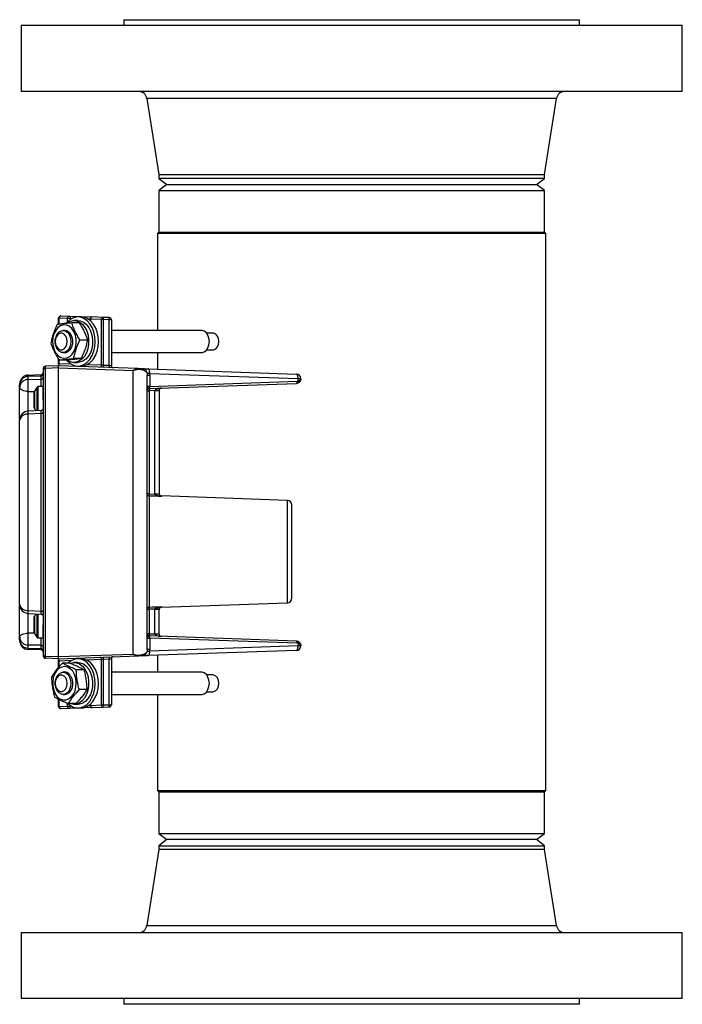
# Model space of a CAD drawing. Header units: inches. Extents: x -13.1 to 37.4, y 0.4 to 33.9.
# Tile 8 of 14: x 24.4 to 33.7, y 0.4 to 14.2. Entities that reach past the tile are written whole.
import ezdxf

# ---------------------------------------------------------------- set-up
doc = ezdxf.new("R2010")
doc.units = ezdxf.units.IN
doc.header["$MEASUREMENT"] = 0

msp = doc.modelspace()

# ---------------------------------------------------------------- linework, layer by layer
at = {"color": 7, "linetype": 'Continuous', "lineweight": 25}
for p, q in [((24.433, 14.098), (24.433, 13.173)), ((24.433, 14.098), (30.829, 14.098)), ((25.87, 14.176), (25.87, 14.098)), ((25.87, 14.176), (30.279, 14.176)), ((30.279, 14.176), (32.248, 14.176)), ((30.829, 14.098), (33.685, 14.098)), ((32.248, 14.098), (32.248, 14.176)), ((33.685, 13.173), (33.685, 14.098)), ((24.785, 13.173), (24.433, 13.173)), ((33.685, 13.173), (24.785, 13.173)), ((26.194, 13.073), (26.362, 12.011)), ((31.756, 12.011), (31.924, 13.073)), ((26.362, 12.011), (26.362, 11.956)), ((26.362, 12.011), (30.091, 12.011)), ((30.091, 12.011), (31.756, 12.011)), ((31.756, 11.956), (31.756, 12.011)), ((26.362, 11.956), (26.473, 11.871)), ((30.091, 11.956), (26.362, 11.956)), ((26.473, 11.871), (26.362, 11.786)), ((26.473, 11.871), (26.67, 11.871)), ((26.67, 11.871), (31.645, 11.871)), ((31.756, 11.956), (30.091, 11.956)), ((31.645, 11.871), (31.756, 11.956)), ((31.756, 11.786), (31.645, 11.871)), ((26.362, 11.786), (26.362, 11.204)), ((26.362, 11.786), (26.568, 11.786)), ((26.568, 11.786), (31.756, 11.786)), ((31.756, 11.204), (31.756, 11.786)), ((26.362, 11.204), (26.343, 11.185)), ((26.343, 11.185), (26.343, 9.828)), ((31.776, 11.185), (26.343, 11.185)), ((26.362, 11.204), (26.568, 11.204)), ((26.568, 11.204), (31.756, 11.204)), ((31.776, 11.185), (31.756, 11.204)), ((31.776, 3.389), (31.776, 11.185)), ((24.968, 10.001), (24.958, 10.001)), ((24.958, 9.913), (24.958, 10.001)), ((25.081, 9.997), (24.968, 10.001)), ((24.991, 10.032), (25.104, 10.028)), ((25.103, 9.997), (25.081, 9.997)), ((25.126, 9.997), (25.103, 9.997)), ((25.104, 10.028), (25.427, 10.017)), ((25.245, 9.933), (25.141, 9.933)), ((25.227, 9.966), (25.172, 9.966)), ((25.273, 10.017), (25.227, 10.017)), ((25.395, 9.985), (25.395, 9.97)), ((25.56, 9.98), (25.404, 9.985)), ((25.583, 10.011), (25.427, 10.017)), ((25.56, 9.344), (25.56, 9.98)), ((25.582, 9.98), (25.56, 9.98)), ((25.583, 9.98), (25.582, 9.98)), ((25.666, 10.008), (25.583, 10.011)), ((25.583, 9.98), (25.583, 9.342)), ((25.666, 9.977), (25.583, 9.98)), ((25.666, 9.34), (25.666, 9.977)), ((25.696, 9.977), (25.666, 9.977)), ((25.696, 9.977), (25.696, 9.337)), ((25.043, 9.828), (25.021, 9.828)), ((26.957, 9.828), (25.696, 9.828)), ((27.116, 9.791), (27.029, 9.791)), ((24.911, 9.673), (24.911, 9.673)), ((24.911, 9.673), (24.911, 9.673)), ((25.257, 9.696), (25.361, 9.696)), ((27.067, 9.673), (27.067, 9.673)), ((27.067, 9.673), (27.067, 9.673)), ((25.021, 9.517), (25.043, 9.517)), ((25.696, 9.517), (26.957, 9.517)), ((26.343, 9.517), (26.343, 9.285)), ((27.029, 9.554), (27.116, 9.554)), ((24.958, 9.365), (24.958, 9.425)), ((25.071, 9.412), (24.966, 9.412)), ((25.274, 9.435), (25.17, 9.435)), ((25.172, 9.38), (25.227, 9.38)), ((24.958, 9.333), (24.774, 9.327)), ((24.774, 9.297), (24.774, 9.327)), ((24.958, 9.303), (24.774, 9.297)), ((24.774, 5.269), (24.774, 9.297)), ((24.958, 9.354), (24.958, 9.365)), ((24.958, 9.333), (24.958, 9.34)), ((26.072, 9.294), (24.958, 9.333)), ((24.958, 9.303), (24.958, 9.333)), ((24.958, 7.283), (24.958, 9.303)), ((24.958, 9.303), (26.003, 9.269)), ((25.227, 9.329), (25.264, 9.329)), ((25.583, 9.342), (25.666, 9.34)), ((26.003, 5.297), (26.003, 9.269)), ((26.211, 9.289), (28.286, 9.217)), ((24.534, 9.204), (24.713, 9.21)), ((24.534, 9.184), (24.534, 9.204)), ((24.713, 9.19), (24.534, 9.184)), ((24.534, 9.141), (24.534, 9.184)), ((24.534, 9.141), (24.713, 9.144)), ((24.713, 9.19), (24.713, 9.21)), ((24.713, 9.144), (24.713, 9.19)), ((26.196, 9.204), (26.234, 9.204)), ((26.233, 9.227), (28.308, 9.154)), ((26.234, 9.204), (26.234, 9.045)), ((26.234, 9.045), (28.297, 9.117)), ((28.308, 9.12), (28.308, 9.154)), ((28.308, 9.154), (28.346, 9.154)), ((28.346, 9.148), (28.346, 9.154)), ((24.413, 9.079), (24.413, 9.069)), ((24.616, 8.858), (24.616, 8.971)), ((24.656, 9.034), (24.619, 8.979)), ((24.743, 9.041), (24.669, 9.041)), ((24.743, 8.858), (24.743, 9.041)), ((26.196, 8.983), (26.226, 8.983)), ((26.226, 9.014), (28.286, 9.086)), ((26.306, 8.986), (26.226, 8.983)), ((26.226, 8.983), (26.226, 7.54)), ((26.306, 7.542), (26.306, 8.986)), ((26.366, 8.986), (26.306, 8.986)), ((26.366, 8.986), (26.366, 8.989)), ((26.366, 8.986), (26.366, 7.542)), ((24.616, 8.745), (24.616, 8.858)), ((24.715, 8.708), (24.532, 8.699)), ((24.619, 8.737), (24.641, 8.704)), ((24.713, 8.666), (24.534, 8.657)), ((24.534, 5.909), (24.534, 8.657)), ((24.713, 5.9), (24.713, 8.666)), ((26.226, 7.54), (26.196, 7.54)), ((26.226, 7.54), (26.306, 7.538)), ((26.226, 7.509), (26.226, 5.957)), ((26.306, 7.542), (26.306, 7.538)), ((26.306, 7.542), (26.366, 7.542)), ((28.161, 7.449), (26.396, 7.511)), ((24.958, 5.263), (24.958, 7.283)), ((26.196, 5.926), (26.226, 5.926)), ((26.306, 5.928), (26.226, 5.926)), ((26.226, 5.926), (26.226, 5.583)), ((26.306, 5.928), (26.306, 5.924)), ((26.396, 5.955), (28.161, 6.017)), ((24.532, 5.867), (24.715, 5.858)), ((24.534, 5.909), (24.713, 5.9)), ((24.616, 5.708), (24.616, 5.821)), ((24.641, 5.862), (24.619, 5.829)), ((26.306, 5.58), (26.306, 5.924)), ((26.366, 5.924), (26.306, 5.924)), ((26.366, 5.58), (26.366, 5.924)), ((24.616, 5.595), (24.616, 5.708)), ((24.743, 5.526), (24.743, 5.708)), ((24.619, 5.587), (24.656, 5.532)), ((24.669, 5.526), (24.743, 5.526)), ((26.226, 5.583), (26.196, 5.583)), ((26.226, 5.583), (26.306, 5.58)), ((28.286, 5.48), (26.226, 5.552)), ((26.234, 5.521), (26.234, 5.362)), ((28.297, 5.449), (26.234, 5.521)), ((26.306, 5.58), (26.366, 5.58)), ((26.366, 5.58), (26.366, 5.577)), ((24.413, 5.497), (24.413, 5.487)), ((24.713, 5.422), (24.534, 5.424)), ((24.534, 5.382), (24.534, 5.424)), ((24.534, 5.382), (24.713, 5.376)), ((24.534, 5.362), (24.534, 5.382)), ((24.713, 5.376), (24.713, 5.422)), ((24.713, 5.356), (24.713, 5.376)), ((28.308, 5.412), (26.233, 5.339)), ((28.308, 5.446), (28.308, 5.412)), ((28.346, 5.412), (28.308, 5.412)), ((28.346, 5.418), (28.346, 5.412)), ((24.713, 5.356), (24.534, 5.362)), ((24.774, 5.269), (24.958, 5.263)), ((24.774, 5.239), (24.774, 5.269)), ((24.958, 5.233), (24.774, 5.239)), ((24.958, 5.263), (26.003, 5.297)), ((24.958, 5.233), (26.072, 5.272)), ((24.958, 5.233), (24.958, 5.263)), ((26.072, 5.272), (26.064, 5.273)), ((26.069, 5.272), (26.081, 5.273)), ((26.234, 5.362), (26.196, 5.362)), ((28.286, 5.349), (26.211, 5.277)), ((26.343, 5.281), (26.343, 5.045)), ((24.958, 5.226), (24.958, 5.233)), ((24.958, 5.201), (24.958, 5.213)), ((24.958, 5.112), (24.958, 5.201)), ((25.115, 5.171), (25.011, 5.171)), ((25.227, 5.182), (25.172, 5.182)), ((25.267, 5.233), (25.227, 5.233)), ((25.56, 4.586), (25.56, 5.222)), ((25.666, 5.226), (25.583, 5.224)), ((25.583, 5.224), (25.583, 4.586)), ((25.666, 4.589), (25.666, 5.226)), ((25.696, 5.229), (25.696, 4.589)), ((25.043, 5.045), (25.021, 5.045)), ((25.205, 5.083), (25.309, 5.083)), ((26.957, 5.045), (25.696, 5.045)), ((27.116, 5.007), (27.029, 5.007)), ((24.911, 4.889), (24.911, 4.889)), ((24.911, 4.889), (24.911, 4.889)), ((27.067, 4.889), (27.067, 4.889)), ((27.067, 4.889), (27.067, 4.889)), ((25.021, 4.734), (25.043, 4.734)), ((25.352, 4.801), (25.248, 4.801)), ((25.696, 4.734), (26.957, 4.734)), ((26.343, 4.734), (26.343, 3.389)), ((27.029, 4.771), (27.116, 4.771)), ((24.958, 4.565), (24.958, 4.667)), ((24.958, 4.565), (24.968, 4.565)), ((24.968, 4.565), (25.081, 4.569)), ((25.081, 4.569), (25.103, 4.569)), ((25.201, 4.607), (25.097, 4.607)), ((25.103, 4.569), (25.126, 4.569)), ((25.427, 4.549), (25.104, 4.538)), ((25.172, 4.596), (25.227, 4.596)), ((25.395, 4.591), (25.395, 4.581)), ((25.404, 4.581), (25.56, 4.586)), ((25.427, 4.549), (25.583, 4.555)), ((25.56, 4.586), (25.582, 4.586)), ((25.582, 4.586), (25.583, 4.586)), ((25.583, 4.586), (25.666, 4.589)), ((25.583, 4.555), (25.666, 4.558)), ((25.666, 4.589), (25.696, 4.589)), ((25.104, 4.538), (24.991, 4.534)), ((25.227, 4.545), (25.273, 4.545)), ((26.343, 3.389), (26.362, 3.369)), ((26.343, 3.389), (26.549, 3.389)), ((26.362, 3.369), (26.362, 2.788)), ((26.362, 3.369), (26.568, 3.369)), ((26.549, 3.389), (31.776, 3.389)), ((26.568, 3.369), (31.756, 3.369)), ((31.756, 3.369), (31.776, 3.389)), ((31.756, 2.788), (31.756, 3.369)), ((26.362, 2.788), (26.473, 2.702)), ((26.362, 2.788), (26.568, 2.788)), ((26.568, 2.788), (31.756, 2.788)), ((31.645, 2.702), (31.756, 2.788)), ((26.473, 2.702), (26.362, 2.617)), ((31.645, 2.702), (26.473, 2.702)), ((31.756, 2.617), (31.645, 2.702)), ((26.362, 2.562), (26.194, 1.501)), ((26.362, 2.617), (26.362, 2.562)), ((26.362, 2.617), (31.756, 2.617)), ((31.756, 2.562), (26.362, 2.562)), ((31.756, 2.562), (31.756, 2.617)), ((31.924, 1.501), (31.756, 2.562)), ((24.433, 1.401), (24.433, 0.476)), ((24.433, 1.401), (24.785, 1.401)), ((24.785, 1.401), (33.685, 1.401)), ((33.685, 0.476), (33.685, 1.401)), ((33.685, 0.476), (24.433, 0.476)), ((25.87, 0.476), (25.87, 0.397)), ((32.248, 0.397), (32.248, 0.476)), ((32.248, 0.397), (25.87, 0.397))]:
    msp.add_line(p, q, dxfattribs=at)
at = {"color": 8, "linetype": 'Continuous', "lineweight": 25}
for p, q in [((26.412, 13.073), (26.194, 13.073)), ((31.924, 13.073), (26.412, 13.073)), ((24.968, 9.914), (24.968, 10.001)), ((25.081, 9.948), (25.081, 9.997)), ((25.126, 9.985), (25.126, 9.997)), ((25.126, 9.997), (25.144, 9.996)), ((25.37, 9.988), (25.395, 9.987)), ((25.404, 9.985), (25.395, 9.985)), ((25.404, 9.985), (25.404, 9.962)), ((24.968, 9.365), (24.968, 9.412)), ((24.968, 9.365), (25.127, 9.359)), ((25.36, 9.351), (25.56, 9.344)), ((24.534, 8.973), (24.616, 8.974)), ((24.534, 8.698), (24.534, 8.973)), ((24.619, 8.979), (24.619, 8.858)), ((24.656, 8.858), (24.656, 9.034)), ((24.669, 9.041), (24.669, 8.858)), ((24.619, 8.858), (24.619, 8.737)), ((24.656, 8.704), (24.656, 8.858)), ((24.669, 8.858), (24.669, 8.702)), ((26.396, 7.511), (26.396, 7.504)), ((28.161, 6.017), (28.161, 7.449)), ((26.396, 5.962), (26.396, 5.955)), ((24.534, 5.593), (24.534, 5.868)), ((24.619, 5.829), (24.619, 5.708)), ((24.656, 5.708), (24.656, 5.863)), ((24.669, 5.862), (24.669, 5.708)), ((24.619, 5.708), (24.619, 5.587)), ((24.656, 5.532), (24.656, 5.708)), ((24.669, 5.708), (24.669, 5.526)), ((24.617, 5.592), (24.534, 5.593)), ((25.135, 5.207), (24.968, 5.201)), ((24.968, 5.123), (24.968, 5.201)), ((25.56, 5.222), (25.352, 5.215)), ((24.968, 4.565), (24.968, 4.662)), ((25.081, 4.569), (25.081, 4.613)), ((25.126, 4.569), (25.126, 4.577)), ((25.137, 4.57), (25.126, 4.569)), ((25.395, 4.579), (25.377, 4.578)), ((25.395, 4.581), (25.404, 4.581)), ((25.404, 4.599), (25.404, 4.581)), ((26.194, 1.501), (26.412, 1.501)), ((26.412, 1.501), (31.924, 1.501))]:
    msp.add_line(p, q, dxfattribs=at)
at = {"color": 7, "linetype": 'Continuous', "lineweight": 25, "flags": 128}
for points in [[(25.069, 9.412), (25.078, 9.401), (25.119, 9.364), (25.165, 9.34), (25.214, 9.329), (25.263, 9.332), (25.311, 9.349), (25.355, 9.38), (25.394, 9.422), (25.426, 9.475), (25.45, 9.536), (25.465, 9.602), (25.47, 9.671), (25.466, 9.74), (25.451, 9.807), (25.427, 9.868), (25.396, 9.921), (25.357, 9.964), (25.313, 9.995), (25.265, 10.012), (25.216, 10.016), (25.167, 10.006), (25.121, 9.982), (25.079, 9.945), (25.066, 9.93)], [(25.072, 9.929), (25.074, 9.931), (25.116, 9.955), (25.161, 9.965), (25.206, 9.962), (25.25, 9.944), (25.29, 9.914), (25.324, 9.871), (25.351, 9.82), (25.37, 9.761), (25.378, 9.698), (25.377, 9.634), (25.367, 9.572), (25.346, 9.514), (25.318, 9.464), (25.282, 9.424), (25.241, 9.396), (25.197, 9.382), (25.152, 9.381), (25.107, 9.394), (25.078, 9.411)], [(25.227, 9.966), (25.261, 9.962), (25.305, 9.944), (25.345, 9.914), (25.379, 9.871), (25.406, 9.82), (25.425, 9.761), (25.434, 9.698), (25.433, 9.634), (25.422, 9.572), (25.402, 9.514), (25.373, 9.464), (25.337, 9.424), (25.296, 9.396), (25.252, 9.382), (25.227, 9.38)], [(25.273, 9.329), (25.309, 9.332), (25.357, 9.349), (25.401, 9.38), (25.44, 9.422), (25.472, 9.475), (25.496, 9.536), (25.511, 9.602), (25.516, 9.671), (25.512, 9.74), (25.497, 9.807), (25.473, 9.868), (25.442, 9.921), (25.403, 9.964), (25.359, 9.995), (25.311, 10.012), (25.273, 10.017)], [(25.026, 9.906), (24.986, 9.893), (24.948, 9.868), (24.917, 9.829), (24.893, 9.781), (24.879, 9.727), (24.874, 9.668), (24.88, 9.61), (24.896, 9.556), (24.921, 9.509), (24.954, 9.473), (24.991, 9.449), (25.032, 9.439), (25.073, 9.444), (25.113, 9.463), (25.147, 9.495), (25.175, 9.539), (25.194, 9.59), (25.204, 9.647), (25.203, 9.706), (25.192, 9.763), (25.171, 9.813), (25.143, 9.855), (25.107, 9.886), (25.068, 9.903), (25.026, 9.906)], [(25.078, 9.673), (25.073, 9.713), (25.059, 9.748), (25.036, 9.775), (25.009, 9.789), (24.98, 9.789), (24.953, 9.775), (24.931, 9.748), (24.916, 9.713), (24.911, 9.673), (24.916, 9.632), (24.931, 9.597), (24.953, 9.57), (24.98, 9.556), (25.009, 9.556), (25.036, 9.57), (25.059, 9.597), (25.073, 9.632), (25.078, 9.673)], [(25.131, 9.673), (25.126, 9.627), (25.112, 9.585), (25.09, 9.551), (25.061, 9.528), (25.029, 9.517), (24.997, 9.521), (24.966, 9.538), (24.94, 9.567), (24.922, 9.605), (24.912, 9.649), (24.912, 9.696), (24.922, 9.74), (24.94, 9.778), (24.966, 9.807), (24.997, 9.824), (25.029, 9.828), (25.061, 9.817), (25.09, 9.794), (25.112, 9.76), (25.126, 9.718), (25.131, 9.673)], [(25.011, 9.827), (25.039, 9.833), (25.072, 9.826), (25.103, 9.805), (25.128, 9.773), (25.145, 9.732), (25.152, 9.685)], [(27.067, 9.673), (27.062, 9.718), (27.048, 9.76), (27.026, 9.794), (26.997, 9.817), (26.965, 9.828), (26.957, 9.828)], [(27.116, 9.554), (27.13, 9.556), (27.158, 9.57), (27.18, 9.597), (27.194, 9.632), (27.199, 9.673), (27.194, 9.713), (27.18, 9.748), (27.158, 9.775), (27.13, 9.789), (27.116, 9.791)], [(25.152, 9.685), (25.15, 9.638), (25.138, 9.593), (25.117, 9.556), (25.089, 9.529), (25.057, 9.514), (25.023, 9.514), (25.011, 9.518)], [(26.957, 9.517), (26.965, 9.517), (26.997, 9.528), (27.026, 9.551), (27.048, 9.585), (27.062, 9.627), (27.067, 9.673)], [(26.233, 9.227), (26.233, 9.239), (26.232, 9.251), (26.23, 9.261), (26.228, 9.271), (26.224, 9.278), (26.22, 9.284), (26.216, 9.288), (26.211, 9.289)], [(28.308, 9.154), (28.308, 9.166), (28.307, 9.178), (28.305, 9.189), (28.302, 9.198), (28.299, 9.206), (28.295, 9.212), (28.29, 9.215), (28.286, 9.217)], [(28.286, 9.086), (28.288, 9.087), (28.29, 9.088), (28.292, 9.091), (28.294, 9.095), (28.295, 9.1), (28.296, 9.105), (28.297, 9.111), (28.297, 9.117)], [(28.308, 9.091), (28.309, 9.092), (28.311, 9.094), (28.311, 9.097), (28.312, 9.101), (28.311, 9.105), (28.311, 9.11), (28.309, 9.115), (28.308, 9.12)], [(24.534, 8.973), (24.51, 8.975), (24.488, 8.978), (24.467, 8.983), (24.449, 8.99), (24.434, 8.999), (24.423, 9.008), (24.416, 9.018), (24.413, 9.029)], [(24.413, 5.537), (24.416, 5.547), (24.423, 5.558), (24.434, 5.567), (24.449, 5.576), (24.467, 5.582), (24.488, 5.588), (24.51, 5.591), (24.534, 5.593)], [(28.297, 5.449), (28.297, 5.455), (28.296, 5.461), (28.295, 5.466), (28.294, 5.471), (28.292, 5.475), (28.29, 5.478), (28.288, 5.479), (28.286, 5.48)], [(28.286, 5.349), (28.29, 5.351), (28.295, 5.354), (28.299, 5.36), (28.302, 5.368), (28.305, 5.377), (28.307, 5.388), (28.308, 5.4), (28.308, 5.412)], [(28.308, 5.475), (28.309, 5.474), (28.311, 5.472), (28.311, 5.469), (28.312, 5.465), (28.311, 5.461), (28.311, 5.456), (28.309, 5.452), (28.308, 5.446)], [(26.211, 5.277), (26.216, 5.278), (26.22, 5.282), (26.224, 5.288), (26.228, 5.295), (26.23, 5.305), (26.232, 5.316), (26.233, 5.327), (26.233, 5.339)], [(24.929, 5.062), (24.902, 5.018), (24.883, 4.965), (24.875, 4.908), (24.877, 4.849), (24.889, 4.793), (24.91, 4.743), (24.94, 4.702), (24.976, 4.673), (25.016, 4.658), (25.057, 4.657), (25.098, 4.67), (25.134, 4.698), (25.165, 4.737), (25.188, 4.786), (25.201, 4.841), (25.205, 4.9), (25.198, 4.957), (25.181, 5.011), (25.155, 5.057), (25.122, 5.092), (25.083, 5.114), (25.042, 5.123), (25.001, 5.116), (24.963, 5.096), (24.929, 5.062)], [(25.089, 4.606), (25.118, 4.582), (25.163, 4.557), (25.212, 4.546), (25.261, 4.548), (25.309, 4.565), (25.353, 4.595), (25.393, 4.637), (25.425, 4.689), (25.45, 4.75), (25.465, 4.816), (25.47, 4.885), (25.466, 4.954), (25.452, 5.021), (25.429, 5.082), (25.397, 5.136), (25.358, 5.179), (25.314, 5.21), (25.267, 5.228), (25.218, 5.233), (25.169, 5.223), (25.123, 5.2), (25.088, 5.171)], [(25.122, 5.173), (25.161, 5.182), (25.206, 5.178), (25.25, 5.161), (25.29, 5.13), (25.324, 5.088), (25.351, 5.036), (25.37, 4.978), (25.378, 4.915), (25.377, 4.85), (25.367, 4.788), (25.346, 4.731), (25.318, 4.681), (25.282, 4.641), (25.241, 4.613), (25.197, 4.598), (25.152, 4.598), (25.116, 4.607)], [(25.227, 5.182), (25.261, 5.178), (25.305, 5.161), (25.345, 5.13), (25.379, 5.088), (25.406, 5.036), (25.425, 4.978), (25.434, 4.915), (25.433, 4.85), (25.422, 4.788), (25.402, 4.731), (25.373, 4.681), (25.337, 4.641), (25.296, 4.613), (25.252, 4.598), (25.227, 4.596)], [(25.273, 4.545), (25.307, 4.548), (25.355, 4.565), (25.399, 4.595), (25.439, 4.637), (25.471, 4.689), (25.496, 4.75), (25.511, 4.816), (25.516, 4.885), (25.512, 4.954), (25.498, 5.021), (25.474, 5.082), (25.443, 5.136), (25.404, 5.179), (25.36, 5.21), (25.313, 5.228), (25.273, 5.233)], [(25.078, 4.889), (25.073, 4.929), (25.059, 4.965), (25.036, 4.991), (25.009, 5.005), (24.98, 5.005), (24.953, 4.991), (24.931, 4.965), (24.916, 4.929), (24.911, 4.889), (24.916, 4.849), (24.931, 4.813), (24.953, 4.787), (24.98, 4.773), (25.009, 4.773), (25.036, 4.787), (25.059, 4.813), (25.073, 4.849), (25.078, 4.889)], [(25.131, 4.889), (25.126, 4.843), (25.112, 4.801), (25.09, 4.767), (25.061, 4.744), (25.029, 4.734), (24.997, 4.737), (24.966, 4.754), (24.94, 4.783), (24.922, 4.822), (24.912, 4.866), (24.912, 4.912), (24.922, 4.957), (24.94, 4.995), (24.966, 5.024), (24.997, 5.041), (25.029, 5.044), (25.061, 5.034), (25.09, 5.011), (25.112, 4.977), (25.126, 4.935), (25.131, 4.889)], [(25.123, 4.996), (25.142, 4.957), (25.152, 4.911), (25.151, 4.863), (25.141, 4.818), (25.122, 4.779), (25.095, 4.75), (25.063, 4.733), (25.03, 4.73), (25.011, 4.734)], [(27.067, 4.889), (27.062, 4.935), (27.048, 4.977), (27.026, 5.011), (26.997, 5.034), (26.965, 5.044), (26.957, 5.045)], [(27.116, 4.771), (27.13, 4.773), (27.158, 4.787), (27.18, 4.813), (27.194, 4.849), (27.199, 4.889), (27.194, 4.929), (27.18, 4.965), (27.158, 4.991), (27.13, 5.005), (27.116, 5.007)], [(26.957, 4.734), (26.965, 4.734), (26.997, 4.744), (27.026, 4.767), (27.048, 4.801), (27.062, 4.843), (27.067, 4.889)]]:
    msp.add_lwpolyline(points, dxfattribs=at)
at = {"color": 7, "linetype": 'Continuous', "lineweight": 25}
for centre, radius, start, end in [((26.077, 13.054), 0.118, 9, 90), ((32.041, 13.054), 0.118, 90, 171), ((24.99, 10.001), 0.0313, 88, 180), ((24.996, 10.004), 0.0282, 99.7084, 187.1069), ((25.109, 10), 0.0282, 99.7084, 187.1069), ((25.098, 10.001), 0.0276, 351.0057, 76.8452), ((25.426, 9.985), 0.0312, 88, 180), ((25.432, 9.989), 0.0282, 99.7084, 187.1069), ((25.587, 9.983), 0.0282, 99.7084, 187.1069), ((25.359, 9.996), 0.225, 356.0129, 3.9871), ((25.442, 9.993), 0.225, 356.0129, 3.9871), ((25.665, 9.977), 0.0313, 0, 88), ((24.712, 9.241), 0.0313, 272, 360), ((24.775, 9.295), 0.0312, 92, 180), ((24.773, 9.267), 0.0299, 89.5467, 177.5638), ((24.93, 9.364), 0.0374, 319.0714, 0.5096), ((25.532, 9.341), 0.0282, 279.7084, 7.1069), ((25.807, 9.327), 0.225, 176.0129, 183.9871), ((25.89, 9.324), 0.225, 176.0129, 183.9871), ((25.727, 9.337), 0.0313, 180, 268), ((26.07, 9.245), 0.0496, 47.1945, 87.5204), ((26.131, 9.23), 0.0625, 10.0463, 87.9856), ((24.538, 9.079), 0.125, 92, 180), ((24.533, 9.064), 0.12, 89.5467, 177.5638), ((24.532, 9.023), 0.119, 88.928, 176.8792), ((24.714, 9.22), 0.0299, 269.5467, 357.5638), ((24.714, 9.173), 0.0296, 268.885, 356.8304), ((28.283, 9.154), 0.0625, 0, 88), ((24.631, 8.971), 0.015, 145.3048, 180), ((24.669, 9.026), 0.015, 90, 145.3048), ((26.227, 8.983), 0.0311, 94.535, 179.8311), ((26.227, 8.983), 0.0312, 92, 158.8249), ((26.2, 9.039), 0.0344, 314.7964, 10.8767), ((26.45, 8.998), 0.225, 176.0129, 183.9871), ((26.32, 9.43), 0.443, 268.1014, 275.8986), ((24.538, 8.574), 0.125, 92.8834, 180), ((24.631, 8.745), 0.015, 180, 214.6952), ((24.717, 8.693), 0.0273, 262.3779, 346.8064), ((24.52, 8.549), 0.109, 82.3162, 166.6723), ((26.227, 7.54), 0.0311, 180.2768, 268.3006), ((25.893, 16.562), 9.034, 272.6203, 273.0029), ((26.397, 7.542), 0.0312, 180, 268), ((28.158, 7.387), 0.0625, 0, 88), ((28.158, 6.079), 0.0625, 272, 0), ((24.538, 5.992), 0.125, 180, 267.1663), ((24.52, 6.017), 0.109, 193.3359, 277.6876), ((26.227, 5.926), 0.0311, 91.6994, 179.7232), ((25.893, -3.096), 9.034, 86.9971, 87.3797), ((26.397, 5.924), 0.0312, 92, 180), ((24.631, 5.821), 0.015, 145.3048, 180), ((24.717, 5.873), 0.0273, 13.2016, 97.6258), ((24.532, 5.543), 0.119, 183.1226, 271.0736), ((24.631, 5.595), 0.015, 180, 214.6952), ((24.669, 5.541), 0.015, 214.6952, 270), ((26.227, 5.583), 0.0311, 180.1689, 265.465), ((26.227, 5.583), 0.0313, 199.13, 268), ((26.2, 5.527), 0.0344, 349.1233, 45.2036), ((26.45, 5.568), 0.225, 176.0129, 183.9871), ((26.32, 5.136), 0.443, 84.1014, 91.8986), ((24.533, 5.502), 0.12, 182.4454, 270.4619), ((24.538, 5.487), 0.125, 180, 268), ((24.714, 5.392), 0.0296, 3.1715, 91.1167), ((24.714, 5.346), 0.0299, 2.4454, 90.4619), ((28.283, 5.412), 0.0625, 272, 0), ((24.712, 5.325), 0.0313, 0, 88), ((24.773, 5.299), 0.0299, 182.4454, 270.4619), ((24.775, 5.271), 0.0313, 180, 268), ((25.532, 5.225), 0.0282, 352.8931, 80.2916), ((25.807, 5.239), 0.225, 176.0129, 183.9871), ((25.89, 5.242), 0.225, 176.0129, 183.9871), ((25.727, 5.229), 0.0313, 92, 180), ((26.07, 5.322), 0.0496, 272.4797, 312.8058), ((26.131, 5.336), 0.0625, 272.0144, 349.9537), ((24.93, 5.202), 0.0374, 359.4904, 40.9286), ((25.039, 4.954), 0.0942, 26.7915, 107.3859), ((24.99, 4.565), 0.0313, 180, 272), ((24.996, 4.562), 0.0282, 172.8931, 260.2916), ((25.109, 4.566), 0.0282, 172.8931, 260.2916), ((25.098, 4.565), 0.0276, 283.1548, 8.9943), ((25.426, 4.581), 0.0312, 180, 272), ((25.432, 4.577), 0.0282, 172.8931, 260.2916), ((25.587, 4.583), 0.0282, 172.8931, 260.2916), ((25.359, 4.57), 0.225, 356.0129, 3.9871), ((25.442, 4.573), 0.225, 356.0129, 3.9871), ((25.665, 4.589), 0.0313, 272, 0), ((26.077, 1.519), 0.118, 270, 351), ((32.041, 1.519), 0.118, 189, 270)]:
    msp.add_arc(centre, radius, start, end, dxfattribs=at)
for points, knots in [([(25.141, 9.933), (25.121, 9.931), (25.102, 9.93), (25.064, 9.926), (25.029, 9.922), (24.996, 9.918), (24.966, 9.914), (24.951, 9.912), (24.938, 9.91)], [0, 0, 0, 0, 0.25, 0.25, 0.5, 0.75, 0.75, 1, 1, 1, 1]), ([(25.257, 9.696), (25.244, 9.716), (25.232, 9.735), (25.209, 9.775), (25.188, 9.815), (25.171, 9.854), (25.155, 9.894), (25.148, 9.914), (25.141, 9.933)], [0, 0, 0, 0, 0.25, 0.25, 0.5, 0.75, 0.75, 1, 1, 1, 1]), ([(25.245, 9.933), (25.258, 9.914), (25.27, 9.894), (25.293, 9.854), (25.314, 9.815), (25.332, 9.775), (25.348, 9.735), (25.355, 9.716), (25.361, 9.696)], [0, 0, 0, 0, 0.25, 0.25, 0.5, 0.75, 0.75, 1, 1, 1, 1]), ([(24.938, 9.91), (24.927, 9.888), (24.917, 9.867), (24.899, 9.823), (24.883, 9.78), (24.87, 9.736), (24.859, 9.693), (24.854, 9.671), (24.85, 9.649)], [0, 0, 0, 0, 0.25, 0.25, 0.5, 0.75, 0.75, 1, 1, 1, 1]), ([(24.85, 9.649), (24.857, 9.629), (24.864, 9.61), (24.88, 9.57), (24.897, 9.53), (24.919, 9.491), (24.941, 9.451), (24.953, 9.431), (24.966, 9.412)], [0, 0, 0, 0, 0.25, 0.25, 0.5, 0.75, 0.75, 1, 1, 1, 1]), ([(25.17, 9.435), (25.174, 9.457), (25.179, 9.479), (25.19, 9.522), (25.203, 9.565), (25.219, 9.609), (25.237, 9.652), (25.247, 9.674), (25.257, 9.696)], [0, 0, 0, 0, 0.25, 0.25, 0.5, 0.75, 0.75, 1, 1, 1, 1]), ([(25.361, 9.696), (25.357, 9.674), (25.352, 9.652), (25.341, 9.609), (25.329, 9.565), (25.312, 9.522), (25.294, 9.479), (25.284, 9.457), (25.274, 9.435)], [0, 0, 0, 0, 0.25, 0.25, 0.5, 0.75, 0.75, 1, 1, 1, 1]), ([(24.966, 9.412), (24.98, 9.414), (24.995, 9.416), (25.025, 9.419), (25.057, 9.423), (25.093, 9.427), (25.13, 9.431), (25.15, 9.433), (25.17, 9.435)], [0, 0, 0, 0, 0.25, 0.25, 0.5, 0.75, 0.75, 1, 1, 1, 1]), ([(25.274, 9.435), (25.26, 9.433), (25.246, 9.431), (25.215, 9.427), (25.183, 9.423), (25.147, 9.419), (25.11, 9.416), (25.091, 9.414), (25.071, 9.412)], [0, 0, 0, 0, 0.25, 0.25, 0.5, 0.75, 0.75, 1, 1, 1, 1]), ([(24.743, 9.268), (24.743, 9.101), (24.743, 8.824), (24.743, 8.119), (24.743, 7.706), (24.743, 6.861), (24.743, 6.448), (24.743, 5.743), (24.743, 5.466), (24.743, 5.298)], [0, 0, 0, 0, 0.25, 0.25, 0.5, 0.5, 0.75, 0.75, 1, 1, 1, 1]), ([(24.958, 9.365), (24.958, 9.365), (24.959, 9.365), (24.959, 9.365), (24.96, 9.365), (24.961, 9.365), (24.963, 9.365), (24.965, 9.365), (24.967, 9.365), (24.968, 9.365)], [0, 0, 0, 0, 0.136097, 0.274435, 0.415022, 0.557865, 0.702971, 0.850348, 1, 1, 1, 1]), ([(25.56, 9.344), (25.56, 9.344), (25.562, 9.344), (25.565, 9.344), (25.568, 9.343), (25.572, 9.343), (25.577, 9.343), (25.581, 9.343), (25.583, 9.342)], [0, 0, 0, 0, 0.117895, 0.255309, 0.412236, 0.588667, 0.784592, 1, 1, 1, 1]), ([(25.666, 9.34), (25.667, 9.339), (25.669, 9.339), (25.672, 9.339), (25.675, 9.339), (25.678, 9.339), (25.68, 9.339), (25.682, 9.338), (25.684, 9.338), (25.686, 9.338), (25.688, 9.338), (25.691, 9.338), (25.694, 9.338), (25.696, 9.337), (25.696, 9.337), (25.696, 9.337)], [0, 0, 0, 0, 0.070005, 0.136417, 0.199236, 0.258461, 0.314094, 0.366132, 0.414577, 0.459428, 0.500686, 0.630449, 0.756911, 0.880089, 1, 1, 1, 1]), ([(26.003, 9.269), (26.005, 9.271), (26.009, 9.273), (26.015, 9.277), (26.02, 9.28), (26.025, 9.283), (26.03, 9.285), (26.035, 9.287), (26.04, 9.289), (26.048, 9.291), (26.057, 9.293), (26.065, 9.294), (26.07, 9.294), (26.072, 9.294)], [0, 0, 0, 0, 0.086334, 0.167633, 0.243903, 0.315152, 0.381386, 0.442612, 0.498835, 0.633782, 0.762273, 0.884335, 1, 1, 1, 1]), ([(26.072, 9.294), (26.074, 9.294), (26.077, 9.294), (26.081, 9.294), (26.086, 9.294), (26.09, 9.294), (26.093, 9.293), (26.097, 9.293), (26.1, 9.293), (26.104, 9.293), (26.108, 9.293), (26.112, 9.293), (26.116, 9.293), (26.12, 9.292), (26.125, 9.292), (26.129, 9.292), (26.132, 9.292), (26.133, 9.292), (26.133, 9.292)], [0, 0, 0, 0, 0.029076, 0.058723, 0.088975, 0.119866, 0.15143, 0.183694, 0.216687, 0.250435, 0.310641, 0.375594, 0.434143, 0.500717, 0.621461, 0.750176, 0.868578, 1, 1, 1, 1]), ([(26.193, 9.24), (26.192, 9.241), (26.191, 9.243), (26.189, 9.245), (26.187, 9.248), (26.184, 9.251), (26.18, 9.253), (26.176, 9.256), (26.17, 9.26), (26.161, 9.264), (26.149, 9.269), (26.139, 9.272), (26.132, 9.274), (26.123, 9.277), (26.114, 9.279), (26.107, 9.28), (26.104, 9.281)], [0, 0, 0, 0, 0.075358, 0.149316, 0.221897, 0.293127, 0.36303, 0.431632, 0.49896, 0.630298, 0.749196, 0.802486, 0.854137, 0.904216, 0.952807, 1, 1, 1, 1]), ([(26.133, 9.292), (26.134, 9.292), (26.134, 9.292), (26.135, 9.292), (26.136, 9.292), (26.138, 9.292), (26.141, 9.292), (26.146, 9.292), (26.156, 9.291), (26.167, 9.291), (26.179, 9.29), (26.19, 9.29), (26.2, 9.29), (26.207, 9.289), (26.211, 9.289)], [0, 0, 0, 0, 0.0498555, 0.0996175, 0.1494521, 0.1995247, 0.2499983, 0.3742762, 0.4997103, 0.6242058, 0.7493172, 0.8331221, 0.9164318, 1, 1, 1, 1]), ([(26.193, 9.24), (26.193, 9.24), (26.193, 9.24), (26.194, 9.239), (26.196, 9.237), (26.2, 9.235), (26.205, 9.233), (26.21, 9.232), (26.217, 9.23), (26.225, 9.228), (26.231, 9.227), (26.233, 9.227)], [0, 0, 0, 0, 0.0498404, 0.1332245, 0.2500453, 0.3772888, 0.499786, 0.6080583, 0.7493717, 0.8983553, 1, 1, 1, 1]), ([(24.534, 8.973), (24.534, 8.975), (24.534, 8.979), (24.534, 8.986), (24.533, 8.991), (24.533, 8.998), (24.533, 9.007), (24.533, 9.015), (24.533, 9.021), (24.533, 9.026), (24.533, 9.03), (24.533, 9.034), (24.532, 9.039), (24.532, 9.047), (24.532, 9.057), (24.532, 9.073), (24.532, 9.088), (24.533, 9.101), (24.533, 9.111), (24.533, 9.119), (24.533, 9.127), (24.534, 9.135), (24.534, 9.139), (24.534, 9.141)], [0, 0, 0, 0, 0.037018, 0.069994, 0.098927, 0.123819, 0.186778, 0.228954, 0.250068, 0.281734, 0.297556, 0.313363, 0.344911, 0.376342, 0.438685, 0.500124, 0.623759, 0.681772, 0.749991, 0.801513, 0.860357, 0.92652, 1, 1, 1, 1]), ([(26.196, 5.362), (26.196, 5.456), (26.196, 5.697), (26.196, 6.397), (26.196, 6.833), (26.196, 7.733), (26.196, 8.169), (26.196, 8.869), (26.196, 9.11), (26.196, 9.204)], [0, 0, 0, 0, 0.25, 0.25, 0.5, 0.5, 0.75, 0.75, 1, 1, 1, 1]), ([(28.297, 9.117), (28.298, 9.117), (28.3, 9.117), (28.302, 9.118), (28.305, 9.119), (28.307, 9.119), (28.308, 9.12)], [0, 0, 0, 0, 0.251992, 0.501454, 0.750185, 1, 1, 1, 1]), ([(28.308, 9.12), (28.309, 9.12), (28.312, 9.121), (28.317, 9.122), (28.321, 9.123), (28.325, 9.125), (28.329, 9.127), (28.332, 9.129), (28.336, 9.132), (28.34, 9.135), (28.343, 9.139), (28.346, 9.144), (28.346, 9.147), (28.346, 9.148)], [0, 0, 0, 0, 0.063034, 0.128148, 0.195412, 0.26489, 0.336639, 0.41071, 0.487151, 0.609419, 0.747139, 0.852407, 1, 1, 1, 1]), ([(28.346, 9.148), (28.346, 9.147), (28.346, 9.144), (28.345, 9.14), (28.345, 9.137), (28.344, 9.133), (28.343, 9.128), (28.34, 9.122), (28.336, 9.114), (28.33, 9.106), (28.323, 9.1), (28.316, 9.095), (28.31, 9.092), (28.308, 9.091)], [0, 0, 0, 0, 0.064171, 0.121562, 0.172173, 0.216004, 0.253055, 0.390774, 0.513081, 0.645224, 0.770228, 0.888375, 1, 1, 1, 1]), ([(24.413, 9.029), (24.413, 9.033), (24.413, 9.04), (24.413, 9.05), (24.413, 9.06), (24.413, 9.066), (24.413, 9.069)], [0, 0, 0, 0, 0.250019, 0.5, 0.749981, 1, 1, 1, 1]), ([(24.413, 8.588), (24.413, 8.606), (24.413, 8.657), (24.413, 8.77), (24.413, 8.906), (24.413, 8.989), (24.413, 9.029)], [0, 0, 0, 0, 0.1698274, 0.4521261, 0.7344247, 1, 1, 1, 1]), ([(26.225, 9.014), (26.224, 9.014), (26.223, 9.015), (26.221, 9.016), (26.218, 9.018), (26.215, 9.02), (26.211, 9.024), (26.206, 9.028), (26.202, 9.031), (26.199, 9.035), (26.196, 9.039), (26.196, 9.042), (26.196, 9.043)], [0, 0, 0, 0, 0.033436, 0.125117, 0.191173, 0.250176, 0.402529, 0.500562, 0.620714, 0.750063, 0.871952, 1, 1, 1, 1]), ([(26.396, 9.02), (26.373, 9.019), (26.35, 9.015), (26.325, 9.006), (26.318, 9.002), (26.309, 8.995), (26.306, 8.991), (26.306, 8.987)], [0, 0, 0, 0, 0.5, 0.5, 0.75, 0.75, 1, 1, 1, 1]), ([(26.366, 8.989), (26.366, 8.993), (26.367, 8.997), (26.37, 9.004), (26.372, 9.008), (26.38, 9.016), (26.388, 9.02), (26.396, 9.02)], [0, 0, 0, 0, 0.25, 0.25, 0.5, 0.5, 1, 1, 1, 1]), ([(28.308, 9.091), (28.306, 9.09), (28.303, 9.089), (28.298, 9.088), (28.292, 9.086), (28.288, 9.086), (28.286, 9.086)], [0, 0, 0, 0, 0.19802, 0.430697, 0.698026, 1, 1, 1, 1]), ([(24.743, 8.739), (24.743, 8.735), (24.742, 8.727), (24.735, 8.717), (24.725, 8.71), (24.718, 8.708), (24.714, 8.708)], [0, 0, 0, 0, 0.241104, 0.500267, 0.759317, 1, 1, 1, 1]), ([(24.413, 5.992), (24.413, 5.999), (24.413, 6.013), (24.413, 6.034), (24.413, 6.055), (24.413, 6.077), (24.413, 6.099), (24.413, 6.121), (24.413, 6.143), (24.413, 6.166), (24.413, 6.188), (24.413, 6.211), (24.413, 6.235), (24.413, 6.3), (24.413, 6.409), (24.413, 6.571), (24.413, 6.74), (24.413, 6.918), (24.413, 7.099), (24.413, 7.283), (24.413, 7.467), (24.413, 7.648), (24.413, 7.825), (24.413, 7.995), (24.413, 8.156), (24.413, 8.274), (24.413, 8.354), (24.413, 8.4), (24.413, 8.445), (24.413, 8.489), (24.413, 8.532), (24.413, 8.56), (24.413, 8.574)], [0, 0, 0, 0, 0.009833, 0.019656, 0.029471, 0.03928, 0.049085, 0.058888, 0.068692, 0.078497, 0.088307, 0.098122, 0.107946, 0.11778, 0.179648, 0.241524, 0.305567, 0.369617, 0.434806, 0.500001, 0.56519, 0.630386, 0.694429, 0.758479, 0.820347, 0.882223, 0.901878, 0.921502, 0.94111, 0.960718, 0.980343, 1, 1, 1, 1]), ([(26.226, 7.54), (26.226, 7.537), (26.226, 7.533), (26.226, 7.526), (26.226, 7.522), (26.226, 7.517), (26.226, 7.514), (26.226, 7.511), (26.226, 7.51), (26.226, 7.509)], [0, 0, 0, 0, 0.25, 0.25, 0.5, 0.5, 0.75, 0.75, 1, 1, 1, 1]), ([(26.396, 7.504), (26.393, 7.504), (26.385, 7.505), (26.372, 7.507), (26.359, 7.509), (26.346, 7.512), (26.335, 7.516), (26.325, 7.52), (26.318, 7.524), (26.313, 7.527), (26.31, 7.53), (26.308, 7.532), (26.306, 7.535), (26.306, 7.537), (26.306, 7.538)], [0, 0, 0, 0, 0.092641, 0.249939, 0.391769, 0.499712, 0.639377, 0.749506, 0.817898, 0.874568, 0.911747, 0.944618, 0.973758, 1, 1, 1, 1]), ([(26.396, 7.504), (26.389, 7.507), (26.383, 7.511), (26.374, 7.52), (26.371, 7.523), (26.367, 7.531), (26.366, 7.536), (26.366, 7.541)], [0, 0, 0, 0, 0.5, 0.5, 0.75, 0.75, 1, 1, 1, 1]), ([(28.221, 6.079), (28.221, 6.081), (28.221, 6.151), (28.221, 6.395), (28.221, 6.561), (28.221, 6.905), (28.221, 7.071), (28.221, 7.315), (28.221, 7.385), (28.221, 7.387)], [0, 0, 0, 0, 0.25, 0.25, 0.5, 0.5, 0.75, 0.75, 1, 1, 1, 1]), ([(24.413, 5.537), (24.413, 5.577), (24.413, 5.66), (24.413, 5.795), (24.413, 5.909), (24.413, 5.959), (24.413, 5.978)], [0, 0, 0, 0, 0.2656832, 0.5481237, 0.8305642, 1, 1, 1, 1]), ([(26.226, 5.957), (26.226, 5.956), (26.226, 5.955), (26.226, 5.952), (26.226, 5.949), (26.226, 5.944), (26.226, 5.94), (26.226, 5.933), (26.226, 5.929), (26.226, 5.926)], [0, 0, 0, 0, 0.25, 0.25, 0.5, 0.5, 0.75, 0.75, 1, 1, 1, 1]), ([(26.306, 5.928), (26.306, 5.929), (26.306, 5.93), (26.307, 5.932), (26.308, 5.934), (26.309, 5.935), (26.311, 5.937), (26.314, 5.94), (26.318, 5.942), (26.325, 5.946), (26.335, 5.95), (26.346, 5.954), (26.359, 5.957), (26.372, 5.959), (26.385, 5.961), (26.393, 5.962), (26.396, 5.962)], [0, 0, 0, 0, 0.01724, 0.035619, 0.055428, 0.076898, 0.100211, 0.125508, 0.182154, 0.250559, 0.36066, 0.500332, 0.60825, 0.750083, 0.907376, 1, 1, 1, 1]), ([(26.366, 5.925), (26.366, 5.93), (26.367, 5.935), (26.371, 5.943), (26.374, 5.946), (26.383, 5.955), (26.389, 5.959), (26.396, 5.962)], [0, 0, 0, 0, 0.25, 0.25, 0.5, 0.5, 1, 1, 1, 1]), ([(24.714, 5.858), (24.718, 5.857), (24.725, 5.856), (24.735, 5.849), (24.742, 5.839), (24.743, 5.831), (24.743, 5.827)], [0, 0, 0, 0, 0.240681, 0.499725, 0.758886, 1, 1, 1, 1]), ([(24.413, 5.497), (24.413, 5.5), (24.413, 5.506), (24.413, 5.516), (24.413, 5.526), (24.413, 5.533), (24.413, 5.537)], [0, 0, 0, 0, 0.250019, 0.5, 0.749981, 1, 1, 1, 1]), ([(24.534, 5.424), (24.534, 5.425), (24.534, 5.427), (24.534, 5.431), (24.533, 5.434), (24.533, 5.437), (24.533, 5.441), (24.533, 5.444), (24.533, 5.448), (24.533, 5.451), (24.533, 5.457), (24.533, 5.464), (24.532, 5.478), (24.532, 5.493), (24.532, 5.508), (24.532, 5.518), (24.532, 5.527), (24.533, 5.532), (24.533, 5.536), (24.533, 5.54), (24.533, 5.545), (24.533, 5.551), (24.533, 5.559), (24.533, 5.569), (24.534, 5.581), (24.534, 5.588), (24.534, 5.593)], [0, 0, 0, 0, 0.033577, 0.065707, 0.096389, 0.125624, 0.153411, 0.179751, 0.204642, 0.228087, 0.250083, 0.318297, 0.37631, 0.499938, 0.561373, 0.623712, 0.655142, 0.686689, 0.702496, 0.718317, 0.749982, 0.771096, 0.81327, 0.876228, 0.930048, 1, 1, 1, 1]), ([(26.196, 5.523), (26.196, 5.524), (26.196, 5.525), (26.197, 5.526), (26.197, 5.528), (26.2, 5.532), (26.204, 5.537), (26.211, 5.542), (26.215, 5.546), (26.218, 5.548), (26.221, 5.55), (26.223, 5.551), (26.224, 5.552), (26.225, 5.552)], [0, 0, 0, 0, 0.06376, 0.125601, 0.164932, 0.250098, 0.499445, 0.591586, 0.749895, 0.808342, 0.874963, 0.959994, 1, 1, 1, 1]), ([(26.306, 5.579), (26.306, 5.575), (26.309, 5.571), (26.318, 5.564), (26.325, 5.56), (26.35, 5.551), (26.373, 5.547), (26.396, 5.546)], [0, 0, 0, 0, 0.25, 0.25, 0.5, 0.5, 1, 1, 1, 1]), ([(26.396, 5.546), (26.388, 5.546), (26.38, 5.55), (26.372, 5.558), (26.37, 5.562), (26.367, 5.569), (26.366, 5.573), (26.366, 5.577)], [0, 0, 0, 0, 0.5, 0.5, 0.75, 0.75, 1, 1, 1, 1]), ([(28.308, 5.446), (28.307, 5.447), (28.305, 5.447), (28.302, 5.448), (28.3, 5.449), (28.298, 5.449), (28.297, 5.449)], [0, 0, 0, 0, 0.249815, 0.498546, 0.748008, 1, 1, 1, 1]), ([(28.308, 5.475), (28.309, 5.475), (28.312, 5.473), (28.317, 5.471), (28.321, 5.468), (28.325, 5.464), (28.329, 5.461), (28.332, 5.457), (28.336, 5.451), (28.34, 5.444), (28.343, 5.436), (28.346, 5.427), (28.346, 5.421), (28.346, 5.418)], [0, 0, 0, 0, 0.063034, 0.128148, 0.195412, 0.26489, 0.336639, 0.41071, 0.487151, 0.609419, 0.747139, 0.852407, 1, 1, 1, 1]), ([(28.346, 5.418), (28.346, 5.418), (28.346, 5.42), (28.345, 5.422), (28.345, 5.424), (28.344, 5.425), (28.343, 5.428), (28.34, 5.431), (28.336, 5.435), (28.33, 5.439), (28.323, 5.442), (28.316, 5.444), (28.31, 5.446), (28.308, 5.446)], [0, 0, 0, 0, 0.064171, 0.121562, 0.172173, 0.216004, 0.253055, 0.390774, 0.513081, 0.645224, 0.770228, 0.888375, 1, 1, 1, 1]), ([(26.003, 5.297), (26.006, 5.296), (26.011, 5.294), (26.018, 5.291), (26.026, 5.289), (26.032, 5.288), (26.039, 5.286), (26.044, 5.285), (26.05, 5.284), (26.058, 5.283), (26.069, 5.282), (26.081, 5.282), (26.093, 5.283), (26.1, 5.284), (26.104, 5.285)], [0, 0, 0, 0, 0.076358, 0.148729, 0.21711, 0.2815, 0.341899, 0.398306, 0.450725, 0.499157, 0.636248, 0.765409, 0.886651, 1, 1, 1, 1]), ([(26.133, 5.274), (26.133, 5.274), (26.132, 5.274), (26.131, 5.274), (26.128, 5.274), (26.125, 5.274), (26.12, 5.274), (26.116, 5.273), (26.112, 5.273), (26.108, 5.273), (26.103, 5.273), (26.097, 5.273), (26.09, 5.273), (26.082, 5.272), (26.076, 5.272), (26.072, 5.272)], [0, 0, 0, 0, 0.089033, 0.172306, 0.249834, 0.378495, 0.499299, 0.565807, 0.624426, 0.689317, 0.749588, 0.816306, 0.880122, 0.941265, 1, 1, 1, 1]), ([(26.104, 5.285), (26.106, 5.285), (26.11, 5.286), (26.115, 5.287), (26.12, 5.289), (26.125, 5.29), (26.129, 5.291), (26.134, 5.292), (26.138, 5.294), (26.142, 5.295), (26.15, 5.298), (26.161, 5.302), (26.171, 5.307), (26.179, 5.312), (26.185, 5.317), (26.19, 5.321), (26.192, 5.324), (26.193, 5.326)], [0, 0, 0, 0, 0.025963, 0.052335, 0.079133, 0.106372, 0.134067, 0.162232, 0.19088, 0.220022, 0.249669, 0.368287, 0.499438, 0.618439, 0.741441, 0.868584, 1, 1, 1, 1]), ([(26.211, 5.277), (26.209, 5.277), (26.205, 5.277), (26.198, 5.276), (26.192, 5.276), (26.186, 5.276), (26.178, 5.276), (26.167, 5.275), (26.156, 5.275), (26.146, 5.275), (26.14, 5.274), (26.136, 5.274), (26.134, 5.274), (26.134, 5.274), (26.133, 5.274)], [0, 0, 0, 0, 0.049955, 0.099774, 0.149619, 0.199649, 0.250023, 0.374369, 0.499721, 0.62434, 0.749317, 0.8333, 0.916602, 1, 1, 1, 1]), ([(26.233, 5.339), (26.232, 5.339), (26.229, 5.338), (26.223, 5.337), (26.217, 5.336), (26.21, 5.334), (26.205, 5.333), (26.2, 5.331), (26.196, 5.329), (26.194, 5.327), (26.193, 5.326), (26.193, 5.326), (26.193, 5.326)], [0, 0, 0, 0, 0.062865, 0.146167, 0.250029, 0.387329, 0.49965, 0.617126, 0.749271, 0.868243, 0.951869, 1, 1, 1, 1]), ([(25.011, 5.171), (24.995, 5.155), (24.98, 5.139), (24.951, 5.107), (24.924, 5.074), (24.901, 5.042), (24.879, 5.01), (24.869, 4.994), (24.859, 4.977)], [0, 0, 0, 0, 0.25, 0.25, 0.5, 0.75, 0.75, 1, 1, 1, 1]), ([(25.205, 5.083), (25.186, 5.09), (25.167, 5.098), (25.131, 5.112), (25.097, 5.127), (25.066, 5.142), (25.037, 5.157), (25.024, 5.164), (25.011, 5.171)], [0, 0, 0, 0, 0.25, 0.25, 0.5, 0.75, 0.75, 1, 1, 1, 1]), ([(25.115, 5.171), (25.134, 5.164), (25.153, 5.157), (25.189, 5.142), (25.223, 5.127), (25.254, 5.112), (25.282, 5.098), (25.296, 5.09), (25.309, 5.083)], [0, 0, 0, 0, 0.25, 0.25, 0.5, 0.75, 0.75, 1, 1, 1, 1]), ([(25.583, 5.224), (25.582, 5.224), (25.579, 5.223), (25.576, 5.223), (25.573, 5.223), (25.571, 5.223), (25.568, 5.223), (25.566, 5.222), (25.564, 5.222), (25.562, 5.222), (25.561, 5.222), (25.56, 5.222), (25.56, 5.222)], [0, 0, 0, 0, 0.131622, 0.256219, 0.373789, 0.484333, 0.587849, 0.684336, 0.773796, 0.856226, 0.931627, 1, 1, 1, 1]), ([(25.696, 5.229), (25.696, 5.229), (25.696, 5.229), (25.695, 5.229), (25.694, 5.228), (25.693, 5.228), (25.692, 5.228), (25.69, 5.228), (25.687, 5.228), (25.684, 5.228), (25.679, 5.227), (25.673, 5.227), (25.668, 5.227), (25.666, 5.226)], [0, 0, 0, 0, 0.068189, 0.137448, 0.20778, 0.279188, 0.351676, 0.425248, 0.499905, 0.597712, 0.713677, 0.847781, 1, 1, 1, 1]), ([(24.859, 4.977), (24.86, 4.954), (24.861, 4.93), (24.865, 4.883), (24.87, 4.836), (24.879, 4.789), (24.89, 4.742), (24.896, 4.719), (24.902, 4.695)], [0, 0, 0, 0, 0.25, 0.25, 0.5, 0.75, 0.75, 1, 1, 1, 1]), ([(25.248, 4.801), (25.241, 4.824), (25.235, 4.848), (25.225, 4.895), (25.216, 4.942), (25.21, 4.989), (25.207, 5.036), (25.205, 5.059), (25.205, 5.083)], [0, 0, 0, 0, 0.25, 0.25, 0.5, 0.75, 0.75, 1, 1, 1, 1]), ([(25.309, 5.083), (25.316, 5.059), (25.322, 5.036), (25.333, 4.989), (25.342, 4.942), (25.347, 4.895), (25.351, 4.848), (25.352, 4.824), (25.352, 4.801)], [0, 0, 0, 0, 0.25, 0.25, 0.5, 0.75, 0.75, 1, 1, 1, 1]), ([(24.902, 4.695), (24.915, 4.688), (24.929, 4.681), (24.958, 4.666), (24.989, 4.651), (25.023, 4.636), (25.059, 4.622), (25.077, 4.614), (25.097, 4.607)], [0, 0, 0, 0, 0.25, 0.25, 0.5, 0.75, 0.75, 1, 1, 1, 1]), ([(25.097, 4.607), (25.106, 4.623), (25.116, 4.639), (25.138, 4.671), (25.161, 4.704), (25.189, 4.736), (25.217, 4.768), (25.232, 4.785), (25.248, 4.801)], [0, 0, 0, 0, 0.25, 0.25, 0.5, 0.75, 0.75, 1, 1, 1, 1]), ([(25.352, 4.801), (25.343, 4.785), (25.333, 4.768), (25.311, 4.736), (25.287, 4.704), (25.26, 4.671), (25.232, 4.639), (25.217, 4.623), (25.201, 4.607)], [0, 0, 0, 0, 0.25, 0.25, 0.5, 0.75, 0.75, 1, 1, 1, 1])]:
    msp.add_open_spline(points, degree=3, knots=knots, dxfattribs=at)
for points in [[(24.743, 9.295), (24.743, 9.295), (24.743, 9.286), (24.743, 9.268)], [(26.003, 9.269), (26.038, 9.283), (26.072, 9.287), (26.104, 9.281)], [(26.193, 9.24), (26.195, 9.228), (26.196, 9.216), (26.196, 9.204)], [(26.234, 9.204), (26.234, 9.212), (26.234, 9.219), (26.233, 9.227)], [(26.234, 9.045), (26.211, 9.044), (26.196, 9.043), (26.196, 9.043)], [(26.226, 9.014), (26.226, 9.014), (26.225, 9.014), (26.225, 9.014)], [(26.306, 8.987), (26.306, 8.986), (26.306, 8.986), (26.306, 8.986)], [(26.396, 7.504), (26.339, 7.506), (26.283, 7.507), (26.226, 7.509)], [(26.366, 7.541), (26.366, 7.541), (26.366, 7.542), (26.366, 7.542)], [(26.226, 5.957), (26.283, 5.959), (26.339, 5.96), (26.396, 5.962)], [(26.366, 5.924), (26.366, 5.924), (26.366, 5.925), (26.366, 5.925)], [(26.196, 5.523), (26.196, 5.523), (26.211, 5.522), (26.234, 5.521)], [(26.225, 5.552), (26.225, 5.552), (26.226, 5.552), (26.226, 5.552)], [(26.306, 5.58), (26.306, 5.58), (26.306, 5.58), (26.306, 5.579)], [(28.308, 5.475), (28.301, 5.478), (28.293, 5.48), (28.286, 5.48)], [(24.743, 5.298), (24.743, 5.28), (24.743, 5.271), (24.743, 5.271)], [(26.196, 5.362), (26.196, 5.35), (26.195, 5.338), (26.193, 5.326)], [(26.233, 5.339), (26.234, 5.347), (26.234, 5.354), (26.234, 5.362)], [(24.958, 5.201), (24.958, 5.201), (24.962, 5.201), (24.968, 5.201)]]:
    msp.add_open_spline(points, degree=3, dxfattribs=at)
at = {"color": 8, "linetype": 'Continuous', "lineweight": 25}
for points, knots in [([(24.714, 9.041), (24.714, 9.051), (24.714, 9.077), (24.714, 9.116), (24.713, 9.135), (24.713, 9.144)], [0, 0, 0, 0, 0.234956, 0.617093, 1, 1, 1, 1]), ([(24.534, 8.657), (24.534, 8.666), (24.533, 8.681), (24.532, 8.694), (24.532, 8.7), (24.532, 8.698), (24.532, 8.698)], [0, 0, 0, 0, 0.363144, 0.622186, 0.932369, 1, 1, 1, 1]), ([(24.713, 8.666), (24.713, 8.677), (24.714, 8.698), (24.714, 8.71), (24.714, 8.707), (24.714, 8.707)], [0, 0, 0, 0, 0.47377, 0.94489, 1, 1, 1, 1]), ([(24.532, 5.868), (24.532, 5.868), (24.532, 5.866), (24.532, 5.872), (24.533, 5.885), (24.534, 5.9), (24.534, 5.909)], [0, 0, 0, 0, 0.067193, 0.377572, 0.636752, 1, 1, 1, 1]), ([(24.714, 5.859), (24.714, 5.859), (24.714, 5.856), (24.714, 5.868), (24.713, 5.889), (24.713, 5.9)], [0, 0, 0, 0, 0.055509, 0.527276, 1, 1, 1, 1]), ([(24.713, 5.422), (24.713, 5.431), (24.714, 5.449), (24.714, 5.489), (24.714, 5.515), (24.714, 5.526)], [0, 0, 0, 0, 0.3830246, 0.7639133, 1, 1, 1, 1]), ([(26.064, 5.273), (26.06, 5.273), (26.048, 5.274), (26.028, 5.281), (26.012, 5.291), (26.003, 5.297)], [0, 0, 0, 0, 0.225831, 0.588694, 1, 1, 1, 1])]:
    msp.add_open_spline(points, degree=3, knots=knots, dxfattribs=at)

doc.saveas('drawing.dxf')
